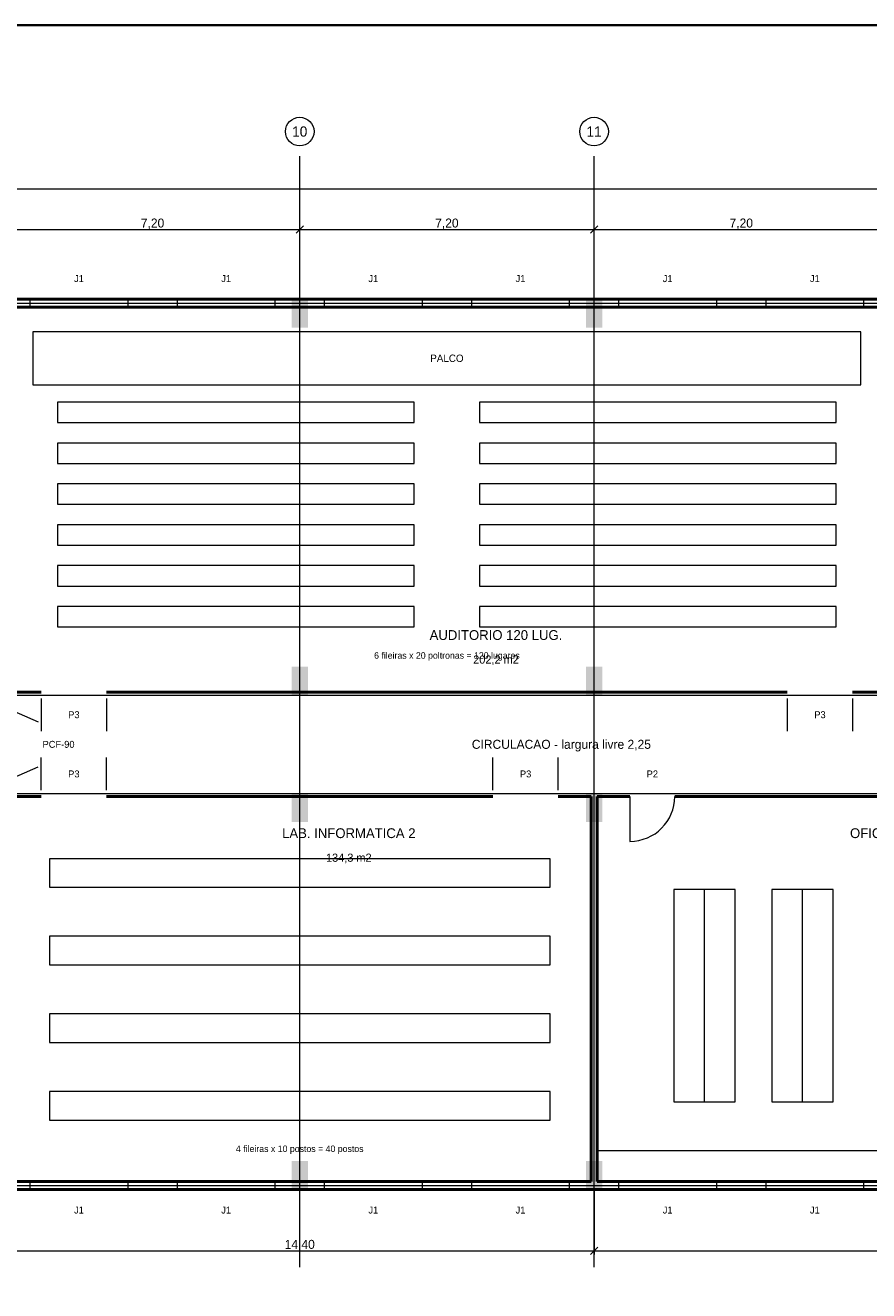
# Model space of a CAD drawing. Header units: metres. Extents: x 40.4 to 122.5, y -29 to 28.4.
# Tile 3 of 6: x 58.1 to 78.7, y -2.6 to 28.4. Entities that reach past the tile are written whole.
import ezdxf
from ezdxf.enums import TextEntityAlignment as Align

# ---------------------------------------------------------------- set-up
doc = ezdxf.new("R2010")
doc.units = ezdxf.units.M
for name, color, linetype, lineweight, true_color in [('COTA', 8, 'Continuous', 13, 0x6a6a6a), ('EIXO', 8, 'Continuous', 13, 0x6a6a6a), ('ESQUADRIA', 4, 'Continuous', 18, 0x007f9f), ('MOBILIA', 9, 'Continuous', 13, 0xa8a8a8)]:
    doc.layers.add(name, color=color, linetype=linetype, lineweight=lineweight, true_color=true_color)
for name, color, linetype, lineweight in [('FOLHA', 7, 'Continuous', 35), ('PAREDE', 7, 'Continuous', 50), ('PILAR', 7, 'Continuous', 35), ('TEXTO', 7, 'Continuous', 18)]:
    doc.layers.add(name, color=color, linetype=linetype, lineweight=lineweight)

msp = doc.modelspace()

# ---------------------------------------------------------------- hatches: boundary and pattern name
at = {"layer": 'PILAR'}
for points in [[(64.6, 21), (65, 21), (65, 21.7), (64.6, 21.7)], [(71.8, 21), (72.2, 21), (72.2, 21.7), (71.8, 21.7)], [(64.6, 12), (65, 12), (65, 12.7), (64.6, 12.7)], [(71.8, 12), (72.2, 12), (72.2, 12.7), (71.8, 12.7)], [(64.6, 8.9), (65, 8.9), (65, 9.6), (64.6, 9.6)], [(71.8, 8.9), (72.2, 8.9), (72.2, 9.6), (71.8, 9.6)], [(64.6, -0.1), (65, -0.1), (65, 0.6), (64.6, 0.6)], [(71.8, -0.1), (72.2, -0.1), (72.2, 0.6), (71.8, 0.6)]]:
    msp.add_hatch(color=7, dxfattribs=at).paths.add_polyline_path(points)

# ---------------------------------------------------------------- linework, layer by layer
at = {"layer": 'COTA'}
for p, q in [((50.4, 24.4), (108, 24.4)), ((57.6, 23.4), (64.8, 23.4)), ((64.71, 23.31), (64.89, 23.49)), ((64.71, 23.31), (64.89, 23.49)), ((64.8, 21.69), (64.8, 23.49)), ((64.8, 21.69), (64.8, 23.49)), ((64.8, 23.4), (72, 23.4)), ((71.91, 23.31), (72.09, 23.49)), ((71.91, 23.31), (72.09, 23.49)), ((72, 21.69), (72, 23.49)), ((72, 21.69), (72, 23.49)), ((72, 23.4), (79.2, 23.4)), ((72, -0.09), (72, -1.69)), ((72, -0.09), (72, -1.69)), ((71.91, -1.69), (72.09, -1.51)), ((71.91, -1.69), (72.09, -1.51)), ((57.6, -1.6), (72, -1.6)), ((72, -1.6), (86.4, -1.6))]:
    msp.add_line(p, q, dxfattribs=at)
at = {"layer": 'EIXO'}
for p, q in [((64.8, -2), (64.8, 25.2)), ((72, -2), (72, 25.2)), ((47, 21.6), (109.5, 21.6)), ((47, 12), (109.5, 12)), ((47, 9.6), (109.5, 9.6)), ((47, 0), (109.5, 0))]:
    msp.add_line(p, q, dxfattribs=at)
for centre in [(64.8, 25.8), (72, 25.8)]:
    msp.add_circle(centre, 0.35, dxfattribs=at)
at = {"layer": 'ESQUADRIA'}
for p, q in [((58.2, 21.6), (60.6, 21.6)), ((61.8, 21.6), (64.2, 21.6)), ((65.4, 21.6), (67.8, 21.6)), ((69, 21.6), (71.4, 21.6)), ((72.6, 21.6), (75, 21.6)), ((76.2, 21.6), (78.6, 21.6)), ((58.475, 11.925), (58.475, 11.125)), ((60.075, 11.925), (60.075, 11.125)), ((76.725, 11.925), (76.725, 11.125)), ((78.325, 11.925), (78.325, 11.125)), ((57.6, 11.7), (58.4, 11.35)), ((57.6, 9.9), (58.4, 10.25)), ((58.475, 9.675), (58.475, 10.475)), ((60.075, 9.675), (60.075, 10.475)), ((69.525, 9.675), (69.525, 10.475)), ((71.125, 9.675), (71.125, 10.475)), ((72.875, 9.525), (72.875, 8.425)), ((58.2, 0), (60.6, 0)), ((61.8, 0), (64.2, 0)), ((65.4, 0), (67.8, 0)), ((69, 0), (71.4, 0)), ((72.6, 0), (75, 0)), ((76.2, 0), (78.6, 0))]:
    msp.add_line(p, q, dxfattribs=at)
for points in [[(58.2, 21.5), (60.6, 21.5), (60.6, 21.7), (58.2, 21.7)], [(61.8, 21.5), (64.2, 21.5), (64.2, 21.7), (61.8, 21.7)], [(65.4, 21.5), (67.8, 21.5), (67.8, 21.7), (65.4, 21.7)], [(69, 21.5), (71.4, 21.5), (71.4, 21.7), (69, 21.7)], [(72.6, 21.5), (75, 21.5), (75, 21.7), (72.6, 21.7)], [(76.2, 21.5), (78.6, 21.5), (78.6, 21.7), (76.2, 21.7)], [(58.2, -0.1), (60.6, -0.1), (60.6, 0.1), (58.2, 0.1)], [(61.8, -0.1), (64.2, -0.1), (64.2, 0.1), (61.8, 0.1)], [(65.4, -0.1), (67.8, -0.1), (67.8, 0.1), (65.4, 0.1)], [(69, -0.1), (71.4, -0.1), (71.4, 0.1), (69, 0.1)], [(72.6, -0.1), (75, -0.1), (75, 0.1), (72.6, 0.1)], [(76.2, -0.1), (78.6, -0.1), (78.6, 0.1), (76.2, 0.1)]]:
    msp.add_lwpolyline(points, close=True, dxfattribs=at)
msp.add_arc((72.875, 9.525), 1.1, 270, 360, dxfattribs=at)
at = {"layer": 'FOLHA'}
msp.add_lwpolyline([(40.4, -29), (122.5, -29), (122.5, 28.4), (40.4, 28.4)], close=True, dxfattribs=at)
at = {"layer": 'MOBILIA'}
for p, q in [((74.7, 2.05), (74.7, 7.25)), ((77.1, 2.05), (77.1, 7.25))]:
    msp.add_line(p, q, dxfattribs=at)
for points in [[(58.275, 19.6), (78.525, 19.6), (78.525, 20.9), (58.275, 20.9)], [(58.875, 18.675), (67.6, 18.675), (67.6, 19.175), (58.875, 19.175)], [(69.2, 18.675), (77.925, 18.675), (77.925, 19.175), (69.2, 19.175)], [(58.875, 17.675), (67.6, 17.675), (67.6, 18.175), (58.875, 18.175)], [(69.2, 17.675), (77.925, 17.675), (77.925, 18.175), (69.2, 18.175)], [(58.875, 16.675), (67.6, 16.675), (67.6, 17.175), (58.875, 17.175)], [(69.2, 16.675), (77.925, 16.675), (77.925, 17.175), (69.2, 17.175)], [(58.875, 15.675), (67.6, 15.675), (67.6, 16.175), (58.875, 16.175)], [(69.2, 15.675), (77.925, 15.675), (77.925, 16.175), (69.2, 16.175)], [(58.875, 14.675), (67.6, 14.675), (67.6, 15.175), (58.875, 15.175)], [(69.2, 14.675), (77.925, 14.675), (77.925, 15.175), (69.2, 15.175)], [(58.875, 13.675), (67.6, 13.675), (67.6, 14.175), (58.875, 14.175)], [(69.2, 13.675), (77.925, 13.675), (77.925, 14.175), (69.2, 14.175)], [(58.675, 7.3), (70.925, 7.3), (70.925, 8), (58.675, 8)], [(73.95, 2.05), (75.45, 2.05), (75.45, 7.25), (73.95, 7.25)], [(76.35, 2.05), (77.85, 2.05), (77.85, 7.25), (76.35, 7.25)], [(58.675, 5.4), (70.925, 5.4), (70.925, 6.1), (58.675, 6.1)], [(58.675, 3.5), (70.925, 3.5), (70.925, 4.2), (58.675, 4.2)], [(58.675, 1.6), (70.925, 1.6), (70.925, 2.3), (58.675, 2.3)], [(72.075, 0.1), (86.325, 0.1), (86.325, 0.85), (72.075, 0.85)]]:
    msp.add_lwpolyline(points, close=True, dxfattribs=at)
at = {"layer": 'PAREDE'}
for p, q in [((50.4, 21.7), (108.1, 21.7)), ((57.675, 21.5), (79.125, 21.5)), ((57.675, 12.075), (58.475, 12.075)), ((60.075, 12.075), (76.725, 12.075)), ((78.325, 12.075), (79.125, 12.075)), ((57.675, 9.525), (58.475, 9.525)), ((60.075, 9.525), (69.525, 9.525)), ((71.125, 9.525), (71.925, 9.525)), ((71.925, 0.1), (71.925, 9.525)), ((72.075, 0.1), (72.075, 9.525)), ((72.075, 9.525), (72.875, 9.525)), ((73.975, 9.525), (86.325, 9.525)), ((57.675, 0.1), (71.925, 0.1)), ((72.075, 0.1), (86.325, 0.1)), ((50.4, -0.1), (108.1, -0.1))]:
    msp.add_line(p, q, dxfattribs=at)

# ---------------------------------------------------------------- texts
at = {"layer": 'COTA'}
for s, p in [('7,20', (61.2, 23.56)), ('7,20', (68.4, 23.56)), ('7,20', (75.6, 23.56)), ('14,40', (64.8, -1.44))]:
    msp.add_text(s, height=0.22, dxfattribs=at).set_placement(p, align=Align.MIDDLE_CENTER)
at = {"layer": 'EIXO'}
for s, p in [('10', (64.8, 25.8)), ('11', (72, 25.8))]:
    msp.add_text(s, height=0.25, dxfattribs=at).set_placement(p, align=Align.MIDDLE_CENTER)
at = {"layer": 'ESQUADRIA'}
for s, p in [('J1', (59.4, 22.2)), ('J1', (63, 22.2)), ('J1', (66.6, 22.2)), ('J1', (70.2, 22.2)), ('J1', (73.8, 22.2)), ('J1', (77.4, 22.2)), ('P3', (59.275, 11.525)), ('P3', (77.525, 11.525)), ('PCF-90', (58.9, 10.8)), ('P3', (59.275, 10.075)), ('P3', (70.325, 10.075)), ('P2', (73.425, 10.075)), ('J1', (59.4, -0.6)), ('J1', (63, -0.6)), ('J1', (66.6, -0.6)), ('J1', (70.2, -0.6)), ('J1', (73.8, -0.6)), ('J1', (77.4, -0.6))]:
    msp.add_text(s, height=0.17, dxfattribs=at).set_placement(p, align=Align.MIDDLE_CENTER)
at = {"layer": 'MOBILIA'}
for s, height, p in [('PALCO', 0.18, (68.4, 20.25)), ('6 fileiras x 20 poltronas = 120 lugares', 0.16, (68.4, 12.975)), ('4 fileiras x 10 postos = 40 postos', 0.16, (64.8, 0.9))]:
    msp.add_text(s, height=height, dxfattribs=at).set_placement(p, align=Align.MIDDLE_CENTER)
at = {"layer": 'TEXTO'}
for s, height, p in [('AUDITORIO 120 LUG.', 0.24, (69.6, 13.475)), ('202,2 m2', 0.2, (69.6, 12.875)), ('CIRCULACAO - largura livre 2,25', 0.22, (71.2, 10.8)), ('LAB. INFORMATICA 2', 0.24, (66, 8.625)), ('OFICINA E PROTOTIPAGEM', 0.24, (80.4, 8.625)), ('134,3 m2', 0.2, (66, 8.025))]:
    msp.add_text(s, height=height, dxfattribs=at).set_placement(p, align=Align.MIDDLE_CENTER)

doc.saveas('drawing.dxf')
